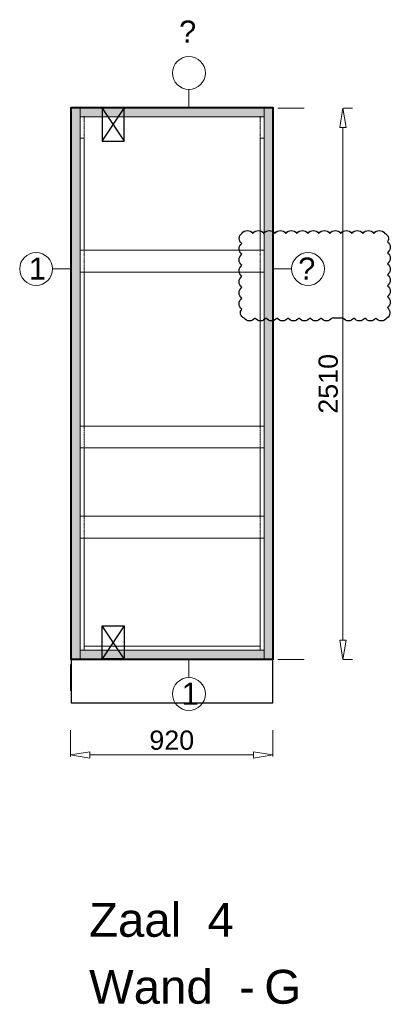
# Model space of a CAD drawing. Header units: millimetres. Extents: x 0 to 331873, y -101826 to 236919.
# Tile 24 of 57: x 240784 to 242469, y -6230 to -1748. Entities that reach past the tile are written whole.
import ezdxf

# ---------------------------------------------------------------- set-up
doc = ezdxf.new("R2010")
doc.units = ezdxf.units.MM
doc.header["$LTSCALE"] = 10
doc.linetypes.add('ACAD_ISO03W100', pattern=[30, 12, -18])
doc.linetypes.add('HIDDEN2', pattern=[0.1875, 0.125, -0.0625])
for name, color, linetype in [('$ symbolen', 8, 'Continuous'), ('$ tekst', 1, 'Continuous'), ('40-h', 221, 'Continuous'), ('^ Bwkundig-bestaand', 250, 'Continuous'), ('DIM-DIM', 7, 'Continuous')]:
    doc.layers.add(name, color=color, linetype=linetype)
for name, color, linetype, lineweight in [('25-Staal-B', 150, 'Continuous', 25), ('40x120', 6, 'Continuous', 0), ('^ 0-Hout', 86, 'Continuous', 0), ('^ 0-Staal', 50, 'Continuous', 0), ('^ 0-Staal-txt', 7, 'Continuous', 0), ('s-horizontaal', 122, 'Continuous', 0)]:
    doc.layers.add(name, color=color, linetype=linetype, lineweight=lineweight)
doc.layers.add('omtrekwand', color=3, linetype='Continuous', plot=False)
doc.styles.add('Arial', font='arial.ttf')
doc.styles.get("Standard").update_dxf_attribs({"font": 'arial.ttf'})
doc.dimstyles.new('dim-11', dxfattribs={"dimscale": 35, "dimtxt": 2.5, "dimasz": 2.5, "dimexe": 1.25, "dimexo": 0.625, "dimtad": 1, "dimdec": 0, "dimtxsty": 'Arial', "dimblk": 'CLOSEDBLANK', "dimcen": 3, "dimclrd": 252, "dimclre": 252, "dimclrt": 7, "dimadec": 0, "dimazin": 0, "dimtfac": 1, "dimtdec": 0, "dimtmove": 0, "dimatfit": 3, "dimldrblk": 'CLOSEDBLANK', "dimfxl": 1, "dimlwd": 0, "dimlwe": 0, "dimarcsym": 0})

# ---------------------------------------------------------------- blocks, each defined once
blk = doc.blocks.new('kabeldoorvoer')
at = {"layer": '$ symbolen'}
blk.add_lwpolyline([(-150, 0), (0, 0), (0, 100), (-150, 100)], close=True, dxfattribs=at)
blk.add_lwpolyline([(-150, 100), (0, 0), (0, 100), (-150, 0)], dxfattribs=at)
blk = doc.blocks.new('staal_01_onder')
at = {"layer": '^ 0-Staal'}
blk.add_lwpolyline([(157857.3, 52616.3), (157857.3, 52698.5)], dxfattribs=at)
blk.add_circle((157857.3, 52541.6), 74.7, dxfattribs=at)
at = {"layer": '^ 0-Staal', "insert": (157824.2, 52593.5), "char_height": 100, "attachment_point": 1}
blk.add_mtext_dynamic_manual_height_columns('1', width=136.034, gutter_width=12.5, heights=[0], dxfattribs=at)
blk = doc.blocks.new('_ClosedBlank')
at = {"color": 0, "linetype": 'ByBlock', "lineweight": -2}
for p, q in [((-1, 0.167), (0, 0)), ((-1, 0.167), (-1, -0.167)), ((0, 0), (-1, -0.167))]:
    blk.add_line(p, q, dxfattribs=at)
blk = doc.blocks.new('*D1327')
at = {"layer": 'Defpoints', "color": 0, "transparency": 16777216}
for p in [(209205, 112938.7), (210125, 112938.7), (210125, 112504.5)]:
    blk.add_point(p, dxfattribs=at)
at = {"layer": 'DIM-DIM', "color": 252, "linetype": 'ACAD_ISO03W100', "lineweight": 0, "transparency": 16777216}
for p, q in [((209205, 112916.8), (209205, 112460.8)), ((210125, 112916.8), (210125, 112460.8))]:
    blk.add_line(p, q, dxfattribs=at)
at = {"layer": 'DIM-DIM', "color": 252, "lineweight": 0, "transparency": 16777216}
blk.add_line((209292.5, 112504.5), (210037.5, 112504.5), dxfattribs=at)
at = {"layer": 'DIM-DIM', "color": 252, "lineweight": 0, "transparency": 16777216, "xscale": 87.5, "yscale": 87.5, "zscale": 87.5, "rotation": 180}
blk.add_blockref('_ClosedBlank', (209205, 112504.5), dxfattribs=at)
at = {"layer": 'DIM-DIM', "color": 252, "lineweight": 0, "transparency": 16777216, "xscale": 87.5, "yscale": 87.5, "zscale": 87.5}
blk.add_blockref('_ClosedBlank', (210125, 112504.5), dxfattribs=at)
at = {"layer": 'DIM-DIM', "color": 7, "transparency": 16777216, "insert": (209665, 112571.1), "char_height": 87.5, "attachment_point": 5, "style": 'Arial'}
blk.add_mtext('920', dxfattribs=at)
blk = doc.blocks.new('*D1328')
at = {"layer": 'Defpoints', "color": 0, "transparency": 16777216}
for p in [(210125, 115448.7), (210443.5, 115448.7), (210125, 112938.7)]:
    blk.add_point(p, dxfattribs=at)
at = {"layer": 'DIM-DIM', "color": 252, "linetype": 'ACAD_ISO03W100', "lineweight": 0, "transparency": 16777216}
for p, q in [((210146.9, 115448.7), (210487.3, 115448.7)), ((210146.9, 112938.7), (210487.3, 112938.7))]:
    blk.add_line(p, q, dxfattribs=at)
at = {"layer": 'DIM-DIM', "color": 252, "lineweight": 0, "transparency": 16777216}
blk.add_line((210443.5, 113026.2), (210443.5, 115361.2), dxfattribs=at)
at = {"layer": 'DIM-DIM', "color": 252, "lineweight": 0, "transparency": 16777216, "xscale": 87.5, "yscale": 87.5, "zscale": 87.5}
for p, rotation in [((210443.5, 115448.7), 90), ((210443.5, 112938.7), 270)]:
    blk.add_blockref('_ClosedBlank', p, dxfattribs=dict(at, rotation=rotation))
at = {"layer": 'DIM-DIM', "color": 7, "transparency": 16777216, "insert": (210377, 114193.7), "char_height": 87.5, "attachment_point": 5, "rotation": 90, "style": 'Arial'}
blk.add_mtext('2510', dxfattribs=at)
blk = doc.blocks.new('re')
at = {"layer": '25-Staal-B'}
blk.add_lwpolyline([(209205, 112938.7), (210125, 112938.7), (210125, 115448.7), (209205, 115448.7)], close=True, dxfattribs=at)
at = {"layer": '^ 0-Staal-txt', "lineweight": 0, "style": 'Arial'}
for s, height, p in [('Zaal  4', 154.21, (209288.9, 111676.7)), ('Wand  - ', 154.21, (209288.9, 111371.9)), ('G', 154.2, (210086, 111371.9))]:
    blk.add_text(s, height=height, dxfattribs=at).set_placement(p)
at = {"layer": 'DIM-DIM'}
dim = blk.add_linear_dim(base=(210443.5, 115448.7), p1=(210125, 112938.7), p2=(210125, 115448.7), angle=90, dimstyle='dim-11', dxfattribs=at)
dim.commit()
dim.dimension.update_dxf_attribs({"geometry": '*D1328', "text_midpoint": (210377, 114193.7)})
dim = blk.add_linear_dim(base=(210125, 112504.5), p1=(209205, 112938.7), p2=(210125, 112938.7), dimstyle='dim-11', dxfattribs=at)
dim.commit()
dim.dimension.update_dxf_attribs({"geometry": '*D1327', "text_midpoint": (209665, 112571.1)})

msp = doc.modelspace()

# ---------------------------------------------------------------- hatches: boundary and pattern name
at = {"layer": '40-h'}
h = msp.add_hatch(dxfattribs=at)
h.set_pattern_fill('DOTS', color=256)
h.paths.add_polyline_path([(241895.38, -2190.89), (241895.38, -2150.89), (241058.38, -2150.89), (241058.38, -2190.89)])
h.paths.add_polyline_path([(241935.38, -4657.89), (241895.38, -4657.89), (241895.38, -2150.89), (241935.38, -2150.89)])
h.paths.add_polyline_path([(241018.38, -4657.89), (241058.38, -4657.89), (241058.38, -2150.89), (241018.38, -2150.89)])
h = msp.add_hatch(dxfattribs=at)
h.set_pattern_fill('DOTS', color=256)
h.paths.add_polyline_path([(241018.38, -4657.89), (241058.38, -4657.89), (241058.38, -2150.89), (241018.38, -2150.89)])
h.paths.add_polyline_path([(241935.38, -4657.89), (241895.38, -4657.89), (241895.38, -2150.89), (241935.38, -2150.89)])
h.paths.add_polyline_path([(241895.38, -4657.89), (241895.38, -4617.89), (241058.38, -4617.89), (241058.38, -4657.89)])

# ---------------------------------------------------------------- linework, layer by layer
at = {"layer": '$ tekst'}
msp.add_lwpolyline([(241794.48, -2721.07, -0.5205671), (241844.48, -2721.07, -0.5205671), (241894.48, -2721.07, -0.5205671), (241944.48, -2721.07, -0.5205671), (241994.48, -2721.07, -0.5205671), (242044.48, -2721.07, -0.5205671), (242094.48, -2721.07, -0.5205671), (242144.48, -2721.07, -0.5205671), (242194.48, -2721.07, -0.5205671), (242244.48, -2721.07, -0.5205671), (242294.48, -2721.07, -0.5205671), (242344.48, -2721.07, -0.5205671), (242394.48, -2721.07, -0.5205671), (242444.48, -2721.07, -0.5205671), (242456.48, -2759.06, -0.5205671), (242456.48, -2809.06, -0.5205671), (242456.48, -2859.06, -0.5205671), (242456.48, -2909.06, -0.5205671), (242456.48, -2959.06, -0.5205671), (242456.48, -3009.06, -0.5205671), (242456.48, -3059.06, -0.5205671), (242454.11, -3106.68, -0.5205671), (242404.11, -3106.68, -0.5205671), (242354.11, -3106.68, -0.5205671), (242304.11, -3106.68, -0.5205671), (242254.11, -3106.68), (242204.11, -3106.68, -0.5205671), (242154.11, -3106.68, -0.5205671), (242104.11, -3106.68, -0.5205671), (242054.11, -3106.68, -0.5205671), (242004.11, -3106.68, -0.5205671), (241954.11, -3106.68, -0.5205671), (241904.11, -3106.68, -0.5205671), (241854.11, -3106.68, -0.5205671), (241804.11, -3106.68, -0.5205671), (241794.48, -3066.31, -0.5205671), (241794.48, -3016.31, -0.5205671), (241794.48, -2966.31, -0.5205671), (241794.48, -2916.31, -0.5205671), (241794.48, -2866.31, -0.5205671), (241794.48, -2816.31, -0.5205671), (241794.48, -2766.31, -0.5205671)], format="xyb", close=True, dxfattribs=at)
at = {"layer": '40x120'}
for points in [[(241018.38, -4657.89), (241058.38, -4657.89), (241058.38, -2150.89), (241018.38, -2150.89)], [(241018.38, -4657.89), (241058.38, -4657.89), (241058.38, -2150.89), (241018.38, -2150.89)], [(241895.38, -2190.89), (241895.38, -2150.89), (241058.38, -2150.89), (241058.38, -2190.89)], [(241935.38, -4657.89), (241895.38, -4657.89), (241895.38, -2150.89), (241935.38, -2150.89)], [(241935.38, -4657.89), (241895.38, -4657.89), (241895.38, -2150.89), (241935.38, -2150.89)], [(241895.38, -4657.89), (241895.38, -4617.89), (241058.38, -4617.89), (241058.38, -4657.89)]]:
    msp.add_lwpolyline(points, close=True, dxfattribs=at)
at = {"layer": '^ 0-Hout', "linetype": 'HIDDEN2'}
for points in [[(241076.38, -2187.89), (241076.38, -2287.89)], [(241877.38, -2187.89), (241877.38, -2287.89)], [(241076.38, -2797.89), (241076.38, -2897.89)], [(241877.38, -2797.89), (241877.38, -2897.89)], [(241076.38, -3597.89), (241076.38, -3697.89)], [(241877.38, -3597.89), (241877.38, -3697.89)], [(241076.38, -4007.89), (241076.38, -4107.89)], [(241877.38, -4007.89), (241877.38, -4107.89)]]:
    msp.add_lwpolyline(points, dxfattribs=at)
at = {"layer": '^ 0-Hout'}
for points in [[(241058.38, -2797.89), (241076.38, -2797.89), (241076.38, -2287.89), (241058.38, -2287.89)], [(241895.38, -2797.89), (241877.38, -2797.89), (241877.38, -2287.89), (241895.38, -2287.89)], [(241058.38, -3597.89), (241076.38, -3597.89), (241076.38, -2897.89), (241058.38, -2897.89)], [(241895.38, -3597.89), (241877.38, -3597.89), (241877.38, -2897.89), (241895.38, -2897.89)], [(241058.38, -4007.89), (241076.38, -4007.89), (241076.38, -3697.89), (241058.38, -3697.89)], [(241895.38, -4007.89), (241877.38, -4007.89), (241877.38, -3697.89), (241895.38, -3697.89)], [(241058.38, -4107.89), (241076.38, -4107.89), (241076.38, -4617.89), (241058.38, -4617.89)], [(241895.38, -4107.89), (241877.38, -4107.89), (241877.38, -4617.89), (241895.38, -4617.89)], [(241877.38, -4599.89), (241877.38, -4617.89), (241076.38, -4617.89), (241076.38, -4599.89)]]:
    msp.add_lwpolyline(points, close=True, dxfattribs=at)
at = {"layer": '^ 0-Staal'}
for points in [[(241553.54, -2147.89), (241553.54, -2065.66)], [(241015.38, -2882.89), (240933.15, -2882.89)], [(241938.38, -2882.89), (242020.61, -2882.89)]]:
    msp.add_lwpolyline(points, dxfattribs=at)
for points in [[(241015.38, -4660.89), (241018.38, -4660.89), (241018.38, -2147.89), (241015.38, -2147.89)], [(241018.38, -2147.89), (241935.38, -2147.89), (241935.38, -2150.89), (241018.38, -2150.89)], [(241938.38, -4660.89), (241935.38, -4660.89), (241935.38, -2147.89), (241938.38, -2147.89)], [(241935.38, -4657.89), (241018.38, -4657.89), (241018.38, -4660.89), (241935.38, -4660.89)]]:
    msp.add_lwpolyline(points, close=True, dxfattribs=at)
for centre in [(241553.54, -1991.01), (240858.49, -2882.89), (242095.26, -2882.89)]:
    msp.add_circle(centre, 74.65, dxfattribs=at)
at = {"layer": '^ Bwkundig-bestaand', "color": 253}
msp.add_lwpolyline([(241018.38, -4857.89), (241935.38, -4857.89), (241935.38, -2147.89), (241018.38, -2147.89)], close=True, dxfattribs=at)
at = {"layer": 'omtrekwand'}
msp.add_lwpolyline([(241018.38, -4657.89), (241935.38, -4657.89), (241935.38, -2150.89), (241018.38, -2150.89)], close=True, dxfattribs=at)
at = {"layer": 's-horizontaal'}
for points in [[(241058.38, -2797.89), (241895.38, -2797.89), (241895.38, -2897.89), (241058.38, -2897.89)], [(241058.38, -3597.89), (241895.38, -3597.89), (241895.38, -3697.89), (241058.38, -3697.89)], [(241058.38, -4007.89), (241895.38, -4007.89), (241895.38, -4107.89), (241058.38, -4107.89)]]:
    msp.add_lwpolyline(points, close=True, dxfattribs=at)

# ---------------------------------------------------------------- block references
at = {"layer": '$ symbolen', "rotation": 90}
msp.add_blockref('kabeldoorvoer', (241258.38, -2150.89), dxfattribs=at)
at = {"layer": '$ symbolen', "xscale": -1, "rotation": 270}
msp.add_blockref('kabeldoorvoer', (241158.38, -4507.89), dxfattribs=at)
at = {"layer": '^ 0-Staal'}
for name, p in [('re', (31810.38, -117599.61)), ('staal_01_onder', (83696.25, -57359.41))]:
    msp.add_blockref(name, p, dxfattribs=at)

# ---------------------------------------------------------------- texts
at = {"layer": '^ 0-Staal', "char_height": 100}
for s, insert, attachment_point in [('?', (241586.68, -1752.19), 3), ('1', (240825.36, -2831.07), 1), ('?', (242128.39, -2831.07), 3)]:
    msp.add_mtext_dynamic_manual_height_columns(s, width=136.0341, gutter_width=12.5, heights=[0], dxfattribs=dict(at, insert=insert, attachment_point=attachment_point))

doc.saveas('drawing.dxf')
